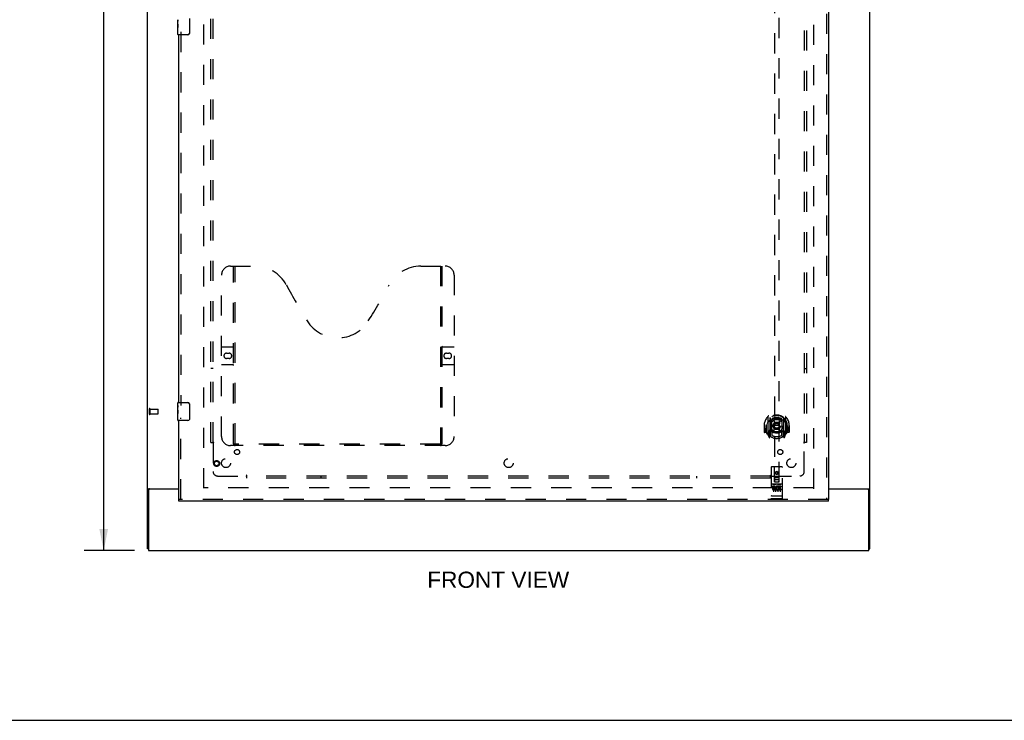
# Model space of a CAD drawing. Header units: inches. Extents: x 0 to 204, y 0 to 132.
# Tile 46 of 99: x 55 to 110, y 0 to 39. Entities that reach past the tile are written whole.
import ezdxf

# ---------------------------------------------------------------- set-up
doc = ezdxf.new("R2010")
doc.units = ezdxf.units.IN
doc.header["$LTSCALE"] = 11.243375
doc.header["$MEASUREMENT"] = 0
doc.linetypes.add('HIDDEN', pattern=[0.2, 0.1, -0.1])
doc.layers.get('0').update_dxf_attribs({"linetype": 'CONTINUOUS'})
for name, color, linetype in [('DEFAULT_2', 8, 'HIDDEN'), ('DIMENSIONS', 7, 'CONTINUOUS'), ('DOOR_ASSEMBLY', 7, 'CONTINUOUS'), ('SUBPANEL', 7, 'CONTINUOUS')]:
    doc.layers.add(name, color=color, linetype=linetype)
doc.styles.get("Standard").update_dxf_attribs({"font": 'arial.ttf'})
doc.dimstyles.new('DIMSTYLE_1', dxfattribs={"dimtxt": 0.901875, "dimasz": 1.2025, "dimexe": 0.09, "dimexo": 0.07, "dimgap": 0.0375, "dimtad": 0, "dimtih": 1, "dimtoh": 1, "dimzin": 4, "dimdsep": 46, "dimtxsty": 'Standard', "dimblk": '_FILLED', "dimblk1": '_FILLED', "dimblk2": '_FILLED', "dimcen": 0.09, "dimadec": 3, "dimazin": 1, "dimtfac": 1, "dimtdec": 3, "dimtofl": 0, "dimtmove": 0, "dimatfit": 3, "dimldrblk": '_FILLED', "dimfxl": 0, "dimtolj": 1, "dimtzin": 4, "dimarcsym": 0})

# ---------------------------------------------------------------- blocks, each defined once
blk = doc.blocks.new('_FILLED')
at = {"color": 0, "linetype": 'ByBlock'}
blk.add_solid([(0, 0), (-1, 0.2), (-1, -0.2)], dxfattribs=at)
blk = doc.blocks.new('*D21')
at = {"layer": 'DIMENSIONS', "color": 2, "linetype": 'Continuous'}
for p, q in [((61.249, 89.46), (58.459, 89.46)), ((59.541, 89.46), (59.541, 50.361)), ((59.541, 9.46), (59.541, 48.558)), ((61.249, 9.46), (58.459, 9.46))]:
    blk.add_line(p, q, dxfattribs=at)
at = {"layer": 'DIMENSIONS', "color": 2, "linetype": 'Continuous', "xscale": 1.2025, "yscale": 1.2025, "zscale": 1.2025}
for p, rotation in [((59.541, 89.46), 90), ((59.541, 9.46), 270)]:
    blk.add_blockref('_FILLED', p, dxfattribs=dict(at, rotation=rotation))
at = {"layer": 'DIMENSIONS', "color": 2, "linetype": 'Continuous', "insert": (59.541, 49.91), "char_height": 0.9019, "width": 3.15153, "attachment_point": 2, "line_spacing_factor": 0.9}
blk.add_mtext('80.00', dxfattribs=at)

msp = doc.modelspace()

# ---------------------------------------------------------------- linework, layer by layer
at = {"color": 3, "linetype": 'Continuous'}
for p, q in [((61.979, 9.564), (61.979, 89.356)), ((102.229, 9.564), (102.229, 89.356)), ((62.019, 12.908), (63.729, 12.908)), ((62.031, 12.816), (62.031, 9.46)), ((63.729, 12.876), (62.091, 12.876)), ((99.916, 12.908), (102.188, 12.908)), ((102.117, 12.876), (99.916, 12.876)), ((102.177, 9.46), (102.177, 12.816)), ((62.031, 9.46), (102.177, 9.46))]:
    msp.add_line(p, q, dxfattribs=at)
at = {"color": 7, "linetype": 'Continuous'}
for p, q in [((62.083, 12.877), (61.979, 12.877)), ((62.083, 12.876), (62.083, 12.877)), ((102.125, 12.877), (102.229, 12.877)), ((102.125, 12.877), (102.125, 12.876)), ((62.031, 9.564), (61.979, 9.564)), ((102.177, 9.564), (102.229, 9.564)), ((0, 0), (204.425, 0))]:
    msp.add_line(p, q, dxfattribs=at)
at = {"color": 3, "linetype": 'Continuous'}
for points in [[(62.019, 12.908), (62.018, 12.906), (62.016, 12.904), (62.013, 12.903), (62.01, 12.901), (62.008, 12.9), (62.005, 12.898), (62.002, 12.897), (61.999, 12.895), (61.996, 12.894), (61.993, 12.892), (61.99, 12.891), (61.988, 12.889), (61.986, 12.888), (61.984, 12.886), (61.982, 12.884), (61.981, 12.883), (61.98, 12.881), (61.979, 12.88), (61.979, 12.878), (61.979, 12.877)], [(102.188, 12.908), (102.19, 12.906), (102.192, 12.904), (102.194, 12.903), (102.197, 12.901), (102.2, 12.9), (102.203, 12.898), (102.209, 12.895)], [(102.209, 12.895), (102.212, 12.894), (102.215, 12.892), (102.217, 12.891), (102.22, 12.889), (102.222, 12.888), (102.224, 12.886), (102.226, 12.884), (102.227, 12.883), (102.228, 12.881), (102.228, 12.88), (102.229, 12.878), (102.229, 12.877)]]:
    msp.add_lwpolyline(points, dxfattribs=at)
at = {"color": 7, "linetype": 'Continuous'}
for points in [[(62.101, 12.908), (62.101, 12.906), (62.102, 12.905), (62.102, 12.903), (62.101, 12.901), (62.101, 12.9), (62.1, 12.898), (62.099, 12.896), (62.097, 12.894), (62.096, 12.893), (62.094, 12.892), (62.093, 12.89), (62.091, 12.889), (62.089, 12.887), (62.088, 12.886), (62.086, 12.884), (62.085, 12.883), (62.084, 12.881), (62.083, 12.88), (62.083, 12.878), (62.083, 12.877)], [(102.106, 12.908), (102.106, 12.906), (102.106, 12.905), (102.106, 12.903), (102.106, 12.901), (102.107, 12.9), (102.108, 12.898), (102.109, 12.896), (102.11, 12.894), (102.112, 12.893), (102.113, 12.892), (102.115, 12.89), (102.117, 12.889), (102.118, 12.887), (102.12, 12.886), (102.121, 12.884), (102.123, 12.883), (102.124, 12.881), (102.124, 12.88), (102.125, 12.878), (102.125, 12.877)]]:
    msp.add_lwpolyline(points, dxfattribs=at)
at = {"color": 3, "linetype": 'Continuous'}
for centre, start, end in [((62.091, 12.816), 90, 180), ((102.117, 12.816), 0, 90)]:
    msp.add_arc(centre, 0.06, start, end, dxfattribs=at)
at = {"layer": 'DEFAULT_2', "color": 8, "linetype": 'HIDDEN'}
for p, q in [((65.104, 86.012), (65.104, 12.908)), ((99.104, 12.908), (99.104, 86.012)), ((62.083, 17.068), (62.083, 17.352)), ((62.126, 17.068), (62.126, 17.352)), ((62.126, 17.334), (62.573, 17.334)), ((62.126, 17.086), (62.573, 17.086)), ((62.583, 17.096), (62.583, 17.324)), ((99.09, 12.96), (65.118, 12.96))]:
    msp.add_line(p, q, dxfattribs=at)
for centre, radius, start, end in [((62.104, 17.352), 0.0215, 360, 180), ((62.104, 17.068), 0.0215, 180, 0), ((62.573, 17.324), 0.01, 360, 90), ((62.573, 17.096), 0.01, 270, 0)]:
    msp.add_arc(centre, radius, start, end, dxfattribs=at)
at = {"layer": 'DOOR_ASSEMBLY', "color": 8, "linetype": 'HIDDEN'}
for p, q in [((99.812, 86.606), (99.812, 12.314)), ((96.916, 47.289), (96.916, 13.287)), ((97.166, 13.287), (97.166, 47.289)), ((63.833, 38.365), (63.833, 17.555)), ((66.603, 25.314), (67.958, 25.314)), ((66.778, 15.404), (66.778, 25.314)), ((66.858, 15.434), (66.858, 25.314)), ((77.208, 25.314), (78.563, 25.314)), ((78.308, 25.314), (78.308, 15.434)), ((78.388, 25.314), (78.388, 15.404)), ((66.103, 15.814), (66.103, 24.814)), ((79.063, 24.814), (79.063, 15.814)), ((66.103, 20.814), (66.738, 20.814)), ((66.389, 20.464), (66.526, 20.464)), ((78.428, 20.814), (79.063, 20.814)), ((78.639, 20.464), (78.776, 20.464)), ((66.738, 19.814), (66.103, 19.814)), ((66.526, 20.164), (66.389, 20.164)), ((79.063, 19.814), (78.428, 19.814)), ((78.776, 20.164), (78.639, 20.164)), ((63.833, 12.314), (63.833, 16.865)), ((96.466, 16.478), (96.466, 16.48)), ((96.466, 16.02), (96.466, 16.478)), ((96.541, 16.915), (96.541, 15.947)), ((96.659, 16.861), (96.659, 15.845)), ((96.666, 16.836), (96.666, 15.833)), ((96.759, 16.113), (96.759, 16.744)), ((96.766, 16.796), (96.766, 16.694)), ((96.879, 16.77), (96.909, 16.431)), ((97.204, 16.77), (97.174, 16.431)), ((97.316, 16.694), (97.316, 16.796)), ((97.324, 16.744), (97.324, 16.113)), ((97.416, 16.836), (97.416, 15.833)), ((97.424, 16.861), (97.424, 15.845)), ((97.541, 15.947), (97.541, 16.915)), ((97.616, 16.478), (97.616, 16.48)), ((97.616, 16.02), (97.616, 16.478)), ((96.356, 16.431), (96.341, 16.431)), ((96.341, 16.431), (96.341, 16.058)), ((96.459, 16.043), (96.356, 16.043)), ((96.459, 16.431), (96.474, 16.431)), ((96.459, 16.431), (96.459, 16.043)), ((96.459, 16.043), (96.467, 16.058)), ((96.546, 15.937), (96.616, 15.761)), ((96.659, 16.102), (96.599, 16.102)), ((96.599, 16.102), (96.599, 15.952)), ((96.599, 15.952), (96.666, 15.952)), ((96.637, 16.006), (96.607, 15.96)), ((96.669, 16.065), (96.669, 15.858)), ((96.759, 16.103), (96.686, 16.103)), ((96.755, 16.085), (96.689, 16.085)), ((96.766, 16.132), (96.766, 15.88)), ((96.878, 16.087), (96.909, 16.431)), ((97.174, 16.431), (96.909, 16.431)), ((97.204, 16.087), (97.174, 16.431)), ((97.316, 15.88), (97.316, 16.132)), ((97.396, 16.103), (97.324, 16.103)), ((97.394, 16.085), (97.328, 16.085)), ((97.414, 15.858), (97.414, 16.065)), ((97.416, 15.952), (97.484, 15.952)), ((97.484, 16.102), (97.424, 16.102)), ((97.475, 15.96), (97.446, 16.006)), ((97.467, 15.761), (97.537, 15.937)), ((97.484, 15.952), (97.484, 16.102)), ((97.624, 16.431), (97.609, 16.431)), ((97.616, 16.058), (97.624, 16.043)), ((97.624, 16.431), (97.624, 16.043)), ((97.726, 16.043), (97.624, 16.043)), ((97.741, 16.431), (97.726, 16.431)), ((97.741, 16.431), (97.741, 16.058)), ((78.304, 15.394), (66.862, 15.394)), ((96.637, 15.841), (96.642, 15.838)), ((96.645, 15.764), (96.659, 15.845)), ((96.736, 15.783), (96.666, 15.892)), ((97.416, 15.892), (97.346, 15.783)), ((97.424, 15.845), (97.438, 15.764)), ((97.445, 15.841), (97.445, 15.841)), ((97.445, 15.841), (97.445, 15.841)), ((97.445, 15.841), (97.445, 15.841)), ((78.563, 15.314), (66.603, 15.314)), ((96.729, 14.097), (96.729, 12.372)), ((97.324, 14.127), (96.759, 14.127)), ((96.915, 13.287), (96.911, 14.097)), ((97.041, 13.86), (96.979, 13.823)), ((96.979, 13.823), (96.989, 13.818)), ((96.979, 13.823), (96.979, 13.751)), ((96.979, 13.751), (96.989, 13.757)), ((96.979, 13.751), (97.041, 13.715)), ((97.041, 13.848), (96.989, 13.818)), ((96.989, 13.818), (96.989, 13.757)), ((96.989, 13.757), (97.041, 13.727)), ((97.104, 13.823), (97.041, 13.86)), ((97.041, 13.86), (97.041, 13.848)), ((97.094, 13.818), (97.041, 13.848)), ((97.041, 13.727), (97.094, 13.757)), ((97.041, 13.715), (97.104, 13.751)), ((97.041, 13.715), (97.041, 13.727)), ((97.104, 13.823), (97.094, 13.818)), ((97.094, 13.757), (97.094, 13.818)), ((97.104, 13.751), (97.094, 13.757)), ((97.104, 13.751), (97.104, 13.823)), ((97.168, 13.287), (97.171, 14.097)), ((97.354, 12.372), (97.354, 14.097)), ((97.324, 13.17), (96.759, 13.17)), ((96.914, 13.537), (97.169, 13.537)), ((96.915, 13.287), (96.916, 13.287)), ((96.916, 13.287), (97.166, 13.287)), ((97.126, 13.412), (96.956, 13.412)), ((97.166, 13.287), (97.168, 13.287)), ((96.897, 13.048), (96.804, 13.048)), ((96.804, 13.048), (96.804, 13.006)), ((96.897, 13.006), (96.804, 13.006)), ((96.83, 13.154), (97.002, 13.154)), ((96.854, 13.039), (96.854, 12.733)), ((96.901, 12.962), (96.854, 12.962)), ((96.897, 12.921), (96.868, 12.921)), ((96.961, 12.877), (96.868, 12.877)), ((96.961, 12.835), (96.868, 12.835)), ((96.961, 12.877), (96.961, 12.835)), ((96.979, 13.039), (96.979, 12.733)), ((97.08, 13.154), (97.252, 13.154)), ((97.093, 12.883), (97.11, 12.844)), ((97.104, 13.039), (97.104, 12.733)), ((97.117, 13.012), (97.104, 12.994)), ((97.113, 13.038), (97.117, 13.036)), ((97.273, 13.048), (97.117, 13.048)), ((97.117, 13.048), (97.117, 13.036)), ((97.117, 13.012), (97.117, 12.835)), ((97.273, 12.835), (97.117, 12.835)), ((97.273, 13.006), (97.16, 13.006)), ((97.16, 13.006), (97.16, 12.962)), ((97.252, 12.962), (97.16, 12.962)), ((97.252, 12.92), (97.16, 12.92)), ((97.16, 12.92), (97.16, 12.877)), ((97.273, 12.877), (97.16, 12.877)), ((97.229, 13.039), (97.229, 12.733)), ((97.252, 12.962), (97.252, 12.92)), ((97.273, 13.048), (97.273, 13.006)), ((97.273, 12.877), (97.273, 12.835)), ((99.916, 12.314), (63.729, 12.314)), ((96.746, 12.501), (96.745, 12.501)), ((96.748, 12.501), (96.747, 12.501)), ((96.749, 12.5), (96.748, 12.501)), ((96.75, 12.5), (96.749, 12.5)), ((96.751, 12.5), (96.75, 12.5)), ((96.75, 12.5), (96.75, 12.5)), ((96.752, 12.5), (96.751, 12.5)), ((96.753, 12.5), (96.752, 12.5)), ((96.754, 12.5), (96.753, 12.5)), ((96.755, 12.5), (96.754, 12.5)), ((96.756, 12.5), (96.755, 12.5)), ((96.755, 12.5), (96.755, 12.5)), ((96.757, 12.5), (96.756, 12.5)), ((96.758, 12.5), (96.757, 12.5)), ((96.759, 12.5), (96.758, 12.5)), ((97.324, 12.5), (96.759, 12.5)), ((97.324, 12.342), (96.759, 12.342)), ((97.324, 12.5), (97.325, 12.5)), ((97.325, 12.5), (97.326, 12.5)), ((97.326, 12.5), (97.327, 12.5)), ((97.327, 12.5), (97.328, 12.5)), ((97.328, 12.5), (97.329, 12.5)), ((97.328, 12.5), (97.328, 12.5)), ((97.329, 12.5), (97.33, 12.5)), ((97.33, 12.5), (97.331, 12.5)), ((97.331, 12.5), (97.332, 12.5)), ((97.332, 12.5), (97.333, 12.5)), ((97.332, 12.5), (97.332, 12.5)), ((97.333, 12.5), (97.334, 12.5)), ((97.334, 12.5), (97.335, 12.501)), ((97.335, 12.501), (97.336, 12.501)), ((97.336, 12.501), (97.337, 12.501)), ((97.336, 12.501), (97.336, 12.501)), ((97.337, 12.501), (97.338, 12.501))]:
    msp.add_line(p, q, dxfattribs=at)
at = {"layer": 'DOOR_ASSEMBLY', "color": 3, "linetype": 'Continuous'}
for p, q in [((99.916, 86.606), (99.916, 12.314)), ((63.729, 17.71), (63.729, 38.21)), ((63.729, 12.314), (63.729, 16.71)), ((99.916, 12.21), (63.729, 12.21))]:
    msp.add_line(p, q, dxfattribs=at)
at = {"layer": 'DOOR_ASSEMBLY', "color": 7, "linetype": 'Continuous'}
for p, q in [((63.669, 38.791), (63.669, 39.048)), ((63.674, 38.992), (63.669, 38.992)), ((63.676, 38.825), (63.676, 38.961)), ((64.324, 39.11), (64.324, 38.31)), ((63.669, 38.825), (63.676, 38.825)), ((63.669, 38.225), (63.669, 38.788)), ((63.67, 38.762), (63.669, 38.762)), ((63.669, 38.63), (63.675, 38.63)), ((63.669, 38.594), (63.676, 38.594)), ((63.669, 38.531), (63.676, 38.531)), ((63.67, 38.764), (63.672, 38.742)), ((63.676, 38.364), (63.676, 38.594)), ((63.669, 38.364), (63.676, 38.364)), ((64.224, 38.21), (63.684, 38.21)), ((63.669, 17.549), (63.669, 17.695)), ((63.684, 17.71), (64.224, 17.71)), ((64.324, 17.61), (64.324, 16.81)), ((63.669, 17.291), (63.669, 17.548)), ((63.674, 17.492), (63.669, 17.492)), ((63.669, 17.325), (63.676, 17.325)), ((63.669, 16.725), (63.669, 17.288)), ((63.67, 17.262), (63.669, 17.262)), ((63.669, 17.13), (63.675, 17.13)), ((63.669, 17.094), (63.676, 17.094)), ((63.669, 17.031), (63.676, 17.031)), ((63.67, 17.264), (63.672, 17.242)), ((63.676, 17.325), (63.676, 17.461)), ((63.676, 16.864), (63.676, 17.094)), ((63.669, 16.864), (63.676, 16.864)), ((64.224, 16.71), (63.684, 16.71)), ((63.729, 12.21), (63.729, 12.314)), ((99.916, 12.21), (99.916, 12.314))]:
    msp.add_line(p, q, dxfattribs=at)
for points in [[(63.669, 39.049), (63.669, 39.045), (63.669, 39.041), (63.67, 39.035), (63.671, 39.022)], [(63.671, 39.022), (63.672, 39.014), (63.673, 39.006), (63.674, 38.998)], [(63.674, 38.998), (63.675, 38.989), (63.675, 38.98), (63.676, 38.97), (63.676, 38.961)], [(63.669, 38.791), (63.669, 38.783), (63.669, 38.774), (63.67, 38.764)], [(63.672, 38.742), (63.673, 38.73), (63.674, 38.718), (63.675, 38.706), (63.675, 38.693), (63.676, 38.68), (63.676, 38.668), (63.676, 38.655), (63.675, 38.642), (63.675, 38.629), (63.674, 38.617), (63.673, 38.605)], [(64.324, 38.31), (64.323, 38.303), (64.323, 38.297), (64.322, 38.291), (64.321, 38.285), (64.319, 38.279), (64.317, 38.273)], [(64.317, 17.646), (64.319, 17.64), (64.321, 17.634), (64.322, 17.628), (64.323, 17.622), (64.323, 17.616), (64.324, 17.61)], [(63.669, 17.549), (63.669, 17.545), (63.669, 17.541), (63.67, 17.535), (63.671, 17.522)], [(63.669, 17.291), (63.669, 17.283), (63.669, 17.274), (63.67, 17.264)], [(63.671, 17.522), (63.672, 17.514), (63.673, 17.506), (63.674, 17.498)], [(63.672, 17.242), (63.673, 17.23), (63.674, 17.218), (63.675, 17.206), (63.675, 17.193), (63.676, 17.18), (63.676, 17.168), (63.676, 17.155), (63.675, 17.142), (63.675, 17.129), (63.674, 17.117), (63.673, 17.105)], [(63.674, 17.498), (63.675, 17.489), (63.675, 17.48), (63.676, 17.47), (63.676, 17.461)], [(64.324, 16.81), (64.323, 16.803), (64.323, 16.797), (64.322, 16.791), (64.321, 16.785), (64.319, 16.779), (64.317, 16.773)]]:
    msp.add_lwpolyline(points, dxfattribs=at)
at = {"layer": 'DOOR_ASSEMBLY', "color": 8, "linetype": 'HIDDEN'}
for points in [[(96.496, 16.87), (96.497, 16.871), (96.497, 16.872), (96.498, 16.872), (96.499, 16.873), (96.499, 16.874), (96.5, 16.875), (96.501, 16.875), (96.502, 16.876), (96.502, 16.877), (96.503, 16.878), (96.504, 16.878), (96.505, 16.879), (96.505, 16.88), (96.506, 16.881), (96.507, 16.881), (96.508, 16.882), (96.509, 16.883), (96.51, 16.883), (96.51, 16.884), (96.511, 16.885), (96.512, 16.885), (96.513, 16.886), (96.514, 16.886), (96.515, 16.887), (96.515, 16.887), (96.516, 16.888), (96.517, 16.888), (96.518, 16.889), (96.519, 16.889), (96.52, 16.89), (96.521, 16.89), (96.522, 16.891), (96.523, 16.891), (96.524, 16.892)], [(96.587, 16.646), (96.585, 16.645), (96.584, 16.643), (96.582, 16.642), (96.581, 16.641), (96.579, 16.639), (96.577, 16.637), (96.576, 16.636), (96.574, 16.634), (96.572, 16.632), (96.57, 16.63), (96.569, 16.628), (96.567, 16.626), (96.565, 16.624), (96.563, 16.622), (96.561, 16.62), (96.559, 16.617), (96.557, 16.615), (96.555, 16.612), (96.553, 16.61), (96.551, 16.607), (96.548, 16.604), (96.546, 16.601), (96.544, 16.598), (96.541, 16.595), (96.539, 16.592), (96.537, 16.588), (96.534, 16.585), (96.532, 16.581), (96.529, 16.577), (96.526, 16.573), (96.524, 16.569), (96.521, 16.564), (96.518, 16.56), (96.515, 16.555), (96.512, 16.55), (96.509, 16.544)], [(96.853, 16.788), (96.859, 16.789), (96.864, 16.791), (96.87, 16.792), (96.875, 16.793), (96.88, 16.795), (96.886, 16.796), (96.891, 16.797), (96.897, 16.798), (96.902, 16.8), (96.908, 16.801), (96.913, 16.802), (96.919, 16.803), (96.924, 16.804), (96.93, 16.805), (96.935, 16.805), (96.941, 16.806), (96.946, 16.807), (96.952, 16.808), (96.958, 16.808), (96.963, 16.809), (96.969, 16.81), (96.974, 16.81), (96.98, 16.811), (96.985, 16.811), (96.991, 16.812), (96.997, 16.812), (97.002, 16.812), (97.008, 16.813), (97.013, 16.813), (97.019, 16.813), (97.024, 16.813), (97.03, 16.813), (97.036, 16.813), (97.041, 16.814), (97.047, 16.813), (97.052, 16.813), (97.058, 16.813), (97.064, 16.813), (97.069, 16.813), (97.075, 16.813), (97.08, 16.812), (97.086, 16.812), (97.092, 16.812), (97.097, 16.811), (97.103, 16.811), (97.108, 16.81), (97.114, 16.81), (97.119, 16.809), (97.125, 16.808), (97.131, 16.808), (97.136, 16.807), (97.142, 16.806), (97.147, 16.805), (97.153, 16.805), (97.158, 16.804), (97.164, 16.803), (97.169, 16.802), (97.175, 16.801), (97.18, 16.8), (97.186, 16.798), (97.191, 16.797), (97.197, 16.796), (97.202, 16.795), (97.208, 16.793), (97.213, 16.792), (97.218, 16.791), (97.224, 16.789), (97.229, 16.788)], [(97.574, 16.544), (97.571, 16.55), (97.568, 16.555), (97.565, 16.56), (97.562, 16.564), (97.559, 16.569), (97.556, 16.573), (97.554, 16.577), (97.551, 16.581), (97.548, 16.585), (97.546, 16.588), (97.543, 16.592), (97.541, 16.595), (97.539, 16.598), (97.536, 16.601), (97.534, 16.604), (97.532, 16.607), (97.53, 16.61), (97.528, 16.612), (97.526, 16.615), (97.524, 16.617), (97.522, 16.62), (97.52, 16.622), (97.518, 16.624), (97.516, 16.626), (97.514, 16.628), (97.512, 16.63), (97.51, 16.632), (97.508, 16.634), (97.507, 16.636), (97.505, 16.637), (97.503, 16.639), (97.502, 16.641), (97.5, 16.642), (97.499, 16.643), (97.497, 16.645), (97.496, 16.646)], [(97.559, 16.892), (97.56, 16.891), (97.561, 16.891), (97.562, 16.89), (97.563, 16.89), (97.563, 16.889), (97.564, 16.889), (97.565, 16.888), (97.566, 16.888), (97.567, 16.887), (97.568, 16.887), (97.569, 16.886), (97.57, 16.886), (97.57, 16.885), (97.571, 16.885), (97.572, 16.884), (97.573, 16.883), (97.574, 16.883), (97.575, 16.882), (97.575, 16.881), (97.576, 16.881), (97.577, 16.88), (97.578, 16.879), (97.579, 16.878), (97.579, 16.878), (97.58, 16.877), (97.581, 16.876), (97.582, 16.875), (97.582, 16.875), (97.583, 16.874), (97.584, 16.873), (97.585, 16.872), (97.585, 16.872), (97.586, 16.871), (97.587, 16.87)], [(96.524, 15.97), (96.523, 15.971), (96.522, 15.971), (96.521, 15.972), (96.52, 15.972), (96.519, 15.973), (96.518, 15.973), (96.517, 15.974), (96.516, 15.974), (96.515, 15.975), (96.515, 15.975), (96.514, 15.976), (96.513, 15.976), (96.512, 15.977), (96.511, 15.978), (96.51, 15.978), (96.51, 15.979), (96.509, 15.979), (96.508, 15.98), (96.507, 15.981), (96.506, 15.981), (96.505, 15.982), (96.505, 15.983), (96.504, 15.984), (96.503, 15.984), (96.502, 15.985), (96.502, 15.986), (96.501, 15.987), (96.5, 15.987), (96.499, 15.988), (96.499, 15.989), (96.498, 15.99), (96.497, 15.991), (96.497, 15.991), (96.496, 15.992)], [(97.587, 15.992), (97.586, 15.991), (97.585, 15.991), (97.585, 15.99), (97.584, 15.989), (97.583, 15.988), (97.582, 15.987), (97.582, 15.987), (97.581, 15.986), (97.58, 15.985), (97.579, 15.984), (97.579, 15.984), (97.578, 15.983), (97.577, 15.982), (97.576, 15.981), (97.575, 15.981), (97.575, 15.98), (97.574, 15.979), (97.573, 15.979), (97.572, 15.978), (97.571, 15.978), (97.57, 15.977), (97.57, 15.976), (97.569, 15.976), (97.568, 15.975), (97.567, 15.975), (97.566, 15.974), (97.565, 15.974), (97.564, 15.973), (97.563, 15.973), (97.563, 15.972), (97.562, 15.972), (97.561, 15.971), (97.56, 15.971), (97.559, 15.97)], [(66.768, 15.434), (66.784, 15.423), (66.8, 15.413), (66.816, 15.405), (66.831, 15.399), (66.847, 15.395), (66.862, 15.394)], [(78.304, 15.394), (78.319, 15.395), (78.334, 15.399), (78.35, 15.405), (78.366, 15.413), (78.382, 15.423), (78.398, 15.434)], [(96.824, 13.153), (96.824, 13.153), (96.824, 13.153), (96.824, 13.153), (96.824, 13.153), (96.824, 13.153), (96.824, 13.153), (96.824, 13.153), (96.825, 13.153), (96.825, 13.153), (96.825, 13.153), (96.825, 13.153), (96.825, 13.153), (96.825, 13.153), (96.825, 13.153), (96.825, 13.153), (96.825, 13.153), (96.826, 13.153), (96.826, 13.154), (96.826, 13.154), (96.826, 13.154), (96.826, 13.154), (96.826, 13.154), (96.826, 13.154), (96.826, 13.154), (96.827, 13.154), (96.827, 13.154), (96.827, 13.154), (96.827, 13.154), (96.827, 13.154), (96.827, 13.154), (96.828, 13.154), (96.828, 13.154), (96.828, 13.154), (96.828, 13.154), (96.828, 13.154), (96.828, 13.154), (96.829, 13.154), (96.829, 13.154), (96.829, 13.154), (96.829, 13.154), (96.829, 13.154), (96.83, 13.154), (96.83, 13.154), (96.83, 13.154), (96.83, 13.154)], [(97.002, 13.154), (97.002, 13.154), (97.003, 13.154), (97.003, 13.154), (97.003, 13.154), (97.003, 13.154), (97.003, 13.154), (97.004, 13.154), (97.004, 13.154), (97.004, 13.154), (97.004, 13.154), (97.004, 13.154), (97.005, 13.154), (97.005, 13.154), (97.005, 13.154), (97.005, 13.154), (97.005, 13.154), (97.005, 13.154), (97.005, 13.154), (97.006, 13.154), (97.006, 13.154), (97.006, 13.154), (97.006, 13.154), (97.006, 13.154), (97.006, 13.154), (97.006, 13.154), (97.007, 13.154), (97.007, 13.154), (97.007, 13.154), (97.007, 13.153), (97.007, 13.153), (97.007, 13.153), (97.007, 13.153), (97.007, 13.153), (97.008, 13.153), (97.008, 13.153), (97.008, 13.153), (97.008, 13.153), (97.008, 13.153), (97.008, 13.153), (97.008, 13.153), (97.008, 13.153), (97.008, 13.153), (97.008, 13.153), (97.009, 13.153), (97.009, 13.153), (97.009, 13.153)], [(97.074, 13.153), (97.074, 13.153), (97.074, 13.153), (97.074, 13.153), (97.074, 13.153), (97.074, 13.153), (97.074, 13.153), (97.074, 13.153), (97.075, 13.153), (97.075, 13.153), (97.075, 13.153), (97.075, 13.153), (97.075, 13.153), (97.075, 13.153), (97.075, 13.153), (97.075, 13.153), (97.075, 13.153), (97.076, 13.153), (97.076, 13.154), (97.076, 13.154), (97.076, 13.154), (97.076, 13.154), (97.076, 13.154), (97.076, 13.154), (97.076, 13.154), (97.077, 13.154), (97.077, 13.154), (97.077, 13.154), (97.077, 13.154), (97.077, 13.154), (97.077, 13.154), (97.078, 13.154), (97.078, 13.154), (97.078, 13.154), (97.078, 13.154), (97.078, 13.154), (97.078, 13.154), (97.079, 13.154), (97.079, 13.154), (97.079, 13.154), (97.079, 13.154), (97.079, 13.154), (97.08, 13.154), (97.08, 13.154), (97.08, 13.154), (97.08, 13.154)], [(97.252, 13.154), (97.252, 13.154), (97.253, 13.154), (97.253, 13.154), (97.253, 13.154), (97.253, 13.154), (97.253, 13.154), (97.254, 13.154), (97.254, 13.154), (97.254, 13.154), (97.254, 13.154), (97.254, 13.154), (97.255, 13.154), (97.255, 13.154), (97.255, 13.154), (97.255, 13.154), (97.255, 13.154), (97.255, 13.154), (97.255, 13.154), (97.256, 13.154), (97.256, 13.154), (97.256, 13.154), (97.256, 13.154), (97.256, 13.154), (97.256, 13.154), (97.256, 13.154), (97.257, 13.154), (97.257, 13.154), (97.257, 13.154), (97.257, 13.153), (97.257, 13.153), (97.257, 13.153), (97.257, 13.153), (97.257, 13.153), (97.258, 13.153), (97.258, 13.153), (97.258, 13.153), (97.258, 13.153), (97.258, 13.153), (97.258, 13.153), (97.258, 13.153), (97.258, 13.153), (97.258, 13.153), (97.259, 13.153), (97.259, 13.153), (97.259, 13.153), (97.259, 13.153)], [(96.745, 12.501), (96.745, 12.501), (96.744, 12.501), (96.744, 12.501), (96.744, 12.501), (96.743, 12.501), (96.743, 12.501), (96.742, 12.501), (96.742, 12.501), (96.742, 12.501), (96.741, 12.501), (96.741, 12.501), (96.741, 12.502), (96.74, 12.502), (96.74, 12.502), (96.74, 12.502), (96.739, 12.502), (96.739, 12.502), (96.739, 12.502), (96.738, 12.502), (96.738, 12.502), (96.738, 12.502), (96.738, 12.502), (96.737, 12.502), (96.737, 12.502), (96.737, 12.502), (96.736, 12.503), (96.736, 12.503), (96.736, 12.503), (96.736, 12.503), (96.735, 12.503), (96.735, 12.503), (96.735, 12.503), (96.735, 12.503), (96.734, 12.503), (96.734, 12.503), (96.734, 12.503), (96.734, 12.503), (96.733, 12.504), (96.733, 12.504), (96.733, 12.504), (96.733, 12.504), (96.733, 12.504), (96.732, 12.504), (96.732, 12.504), (96.732, 12.504), (96.732, 12.504), (96.732, 12.504), (96.731, 12.504), (96.731, 12.505), (96.731, 12.505), (96.731, 12.505), (96.731, 12.505), (96.731, 12.505), (96.73, 12.505), (96.73, 12.505), (96.73, 12.505), (96.73, 12.505), (96.73, 12.505), (96.73, 12.506), (96.73, 12.506), (96.73, 12.506), (96.73, 12.506), (96.729, 12.506), (96.729, 12.506), (96.729, 12.506), (96.729, 12.506), (96.729, 12.506), (96.729, 12.506), (96.729, 12.507), (96.729, 12.507), (96.729, 12.507), (96.729, 12.507), (96.729, 12.507), (96.729, 12.507), (96.729, 12.507), (96.729, 12.507), (96.729, 12.507), (96.729, 12.507)], [(96.747, 12.501), (96.747, 12.501), (96.746, 12.501)], [(97.338, 12.501), (97.338, 12.501), (97.339, 12.501), (97.339, 12.501), (97.339, 12.501), (97.34, 12.501), (97.34, 12.501), (97.34, 12.501), (97.341, 12.501), (97.341, 12.501), (97.341, 12.501), (97.342, 12.502), (97.342, 12.502), (97.342, 12.502), (97.343, 12.502), (97.343, 12.502), (97.343, 12.502), (97.344, 12.502), (97.344, 12.502), (97.344, 12.502), (97.345, 12.502), (97.345, 12.502), (97.345, 12.502), (97.346, 12.502), (97.346, 12.502), (97.346, 12.503), (97.346, 12.503), (97.347, 12.503), (97.347, 12.503), (97.347, 12.503), (97.347, 12.503), (97.348, 12.503), (97.348, 12.503), (97.348, 12.503), (97.348, 12.503), (97.349, 12.503), (97.349, 12.503), (97.349, 12.504), (97.349, 12.504), (97.35, 12.504), (97.35, 12.504), (97.35, 12.504), (97.35, 12.504), (97.35, 12.504), (97.351, 12.504), (97.351, 12.504), (97.351, 12.504), (97.351, 12.504), (97.351, 12.505), (97.351, 12.505), (97.352, 12.505), (97.352, 12.505), (97.352, 12.505), (97.352, 12.505), (97.352, 12.505), (97.352, 12.505), (97.352, 12.505), (97.353, 12.505), (97.353, 12.506), (97.353, 12.506), (97.353, 12.506), (97.353, 12.506), (97.353, 12.506), (97.353, 12.506), (97.353, 12.506), (97.353, 12.506), (97.353, 12.506), (97.353, 12.506), (97.354, 12.507), (97.354, 12.507), (97.354, 12.507), (97.354, 12.507), (97.354, 12.507), (97.354, 12.507), (97.354, 12.507), (97.354, 12.507), (97.354, 12.507), (97.354, 12.507)]]:
    msp.add_lwpolyline(points, dxfattribs=at)
for centre, radius in [((97.041, 16.413), 0.35), ((97.041, 16.413), 0.335), ((97.041, 16.413), 0.205), ((97.041, 16.413), 0.133), ((65.833, 14.314), 0.164), ((65.833, 14.314), 0.124), ((97.041, 13.787), 0.085), ((97.041, 13.787), 0.0845)]:
    msp.add_circle(centre, radius, dxfattribs=at)
at = {"layer": 'DOOR_ASSEMBLY', "color": 7, "linetype": 'Continuous'}
for centre, radius, start, end in [((63.684, 38.225), 0.015, 180, 270), ((64.224, 38.31), 0.1, 270, 338.7946), ((63.684, 17.695), 0.015, 90, 180), ((64.224, 17.61), 0.1, 21.1999, 90), ((63.684, 16.725), 0.015, 180, 270), ((64.224, 16.81), 0.1, 270, 338.7946)]:
    msp.add_arc(centre, radius, start, end, dxfattribs=at)
at = {"layer": 'DOOR_ASSEMBLY', "color": 8, "linetype": 'HIDDEN'}
for centre, radius, start, end in [((66.603, 24.814), 0.5, 90, 180), ((67.958, 23.314), 2, 28.4813, 90), ((77.208, 23.314), 2, 90, 151.5187), ((78.563, 24.814), 0.5, 0, 90), ((104.266, 43.012), 39.307, 208.4813, 211.8705), ((40.9, 43.012), 39.307, 328.1295, 331.5187), ((72.583, 23.314), 2, 211.8705, 328.1295), ((66.738, 20.854), 0.04, 270, 360), ((78.428, 20.854), 0.04, 180, 270), ((66.389, 20.314), 0.15, 90, 270), ((66.526, 20.314), 0.15, 270, 90), ((78.639, 20.314), 0.15, 90, 270), ((78.776, 20.314), 0.15, 270, 90), ((66.738, 19.774), 0.04, 0, 90), ((78.428, 19.774), 0.04, 90, 180), ((97.041, 16.431), 0.7, 305.5126, 234.4874), ((97.041, 16.429), 0.583, 0.2464, 179.7536), ((97.041, 16.403), 0.58, 7.6622, 172.3378), ((96.486, 16.478), 0.02, 172.3378, 180), ((96.556, 16.915), 0.015, 135.0748, 180), ((97.041, 16.114), 0.7, 49.529, 130.471), ((96.674, 16.861), 0.015, 130.3587, 180), ((96.686, 16.836), 0.02, 129.3378, 179.9984), ((96.774, 16.744), 0.015, 112.9863, 180), ((97.041, 16.403), 0.48, 55.0461, 124.9539), ((96.796, 16.694), 0.03, 180, 311.1261), ((97.041, 16.413), 0.343, 48.8739, 131.1261), ((96.859, 16.769), 0.02, 5.0796, 105.5752), ((97.224, 16.769), 0.02, 74.4248, 174.9204), ((97.286, 16.694), 0.03, 228.8739, 360), ((97.309, 16.744), 0.015, 0, 67.0137), ((97.396, 16.836), 0.02, 0, 50.6594), ((97.409, 16.861), 0.015, 0, 49.6413), ((97.526, 16.915), 0.015, 0, 44.9252), ((97.596, 16.478), 0.02, 0, 7.6622), ((96.356, 16.058), 0.015, 180, 270), ((97.041, 16.431), 0.685, 180, 213.0115), ((96.486, 16.02), 0.02, 180, 215.2961), ((97.041, 16.413), 0.7, 215.2961, 324.7039), ((96.556, 15.947), 0.015, 180, 224.9252), ((96.611, 15.957), 0.005, 147.3208, 270), ((97.041, 16.744), 0.7, 233.2319, 306.7681), ((96.478, 16.107), 0.188, 327.3208, 360), ((96.686, 16.083), 0.02, 90, 180), ((96.689, 16.065), 0.02, 90, 180), ((96.755, 16.065), 0.02, 66.536, 90), ((96.774, 16.113), 0.015, 180, 247.0137), ((97.041, 16.726), 0.7, 246.536, 293.464), ((96.796, 16.132), 0.03, 48.8739, 180), ((97.041, 16.413), 0.343, 228.8739, 311.1261), ((96.858, 16.089), 0.02, 254.3869, 354.9204), ((97.224, 16.089), 0.02, 185.0796, 285.6131), ((97.286, 16.132), 0.03, 0, 131.1261), ((97.309, 16.113), 0.015, 292.9863, 360), ((97.328, 16.065), 0.02, 90, 113.464), ((97.394, 16.065), 0.02, 0, 90), ((97.396, 16.083), 0.02, 0, 90), ((97.604, 16.107), 0.188, 180, 212.6792), ((97.471, 15.957), 0.005, 270, 32.6792), ((97.526, 15.947), 0.015, 315.0748, 360), ((97.596, 16.02), 0.02, 324.7039, 360), ((97.041, 16.431), 0.685, 326.9885, 360), ((97.726, 16.058), 0.015, 270, 360), ((66.603, 15.814), 0.5, 180, 270), ((66.868, 15.404), 0.09, 180, 270), ((66.898, 15.434), 0.04, 180, 270), ((78.268, 15.434), 0.04, 270, 360), ((78.298, 15.404), 0.09, 270, 360), ((78.563, 15.814), 0.5, 270, 360), ((96.63, 15.767), 0.015, 201.8041, 350), ((96.646, 15.878), 0.02, 234.4874, 360), ((96.649, 15.858), 0.02, 234.7457, 360), ((96.686, 15.833), 0.02, 180, 238.5295), ((97.041, 16.413), 0.6, 242.7204, 297.2796), ((97.396, 15.833), 0.02, 301.4688, 359.9992), ((97.434, 15.858), 0.02, 180, 305.2543), ((97.436, 15.878), 0.02, 180, 305.5126), ((97.453, 15.767), 0.015, 190, 338.1959), ((96.759, 14.097), 0.03, 90, 180), ((96.881, 14.097), 0.03, 0, 90), ((97.201, 14.097), 0.03, 90, 180), ((97.324, 14.097), 0.03, 0, 90), ((96.759, 13.2), 0.03, 180, 270), ((96.956, 13.372), 0.04, 90, 180), ((96.956, 13.327), 0.04, 180, 270), ((97.126, 13.372), 0.04, 0, 90), ((97.126, 13.327), 0.04, 270, 360), ((97.324, 13.2), 0.03, 270, 360), ((96.868, 12.899), 0.0644, 102.2995, 270.0775), ((96.868, 12.899), 0.0219, 89.9011, 270), ((96.897, 12.985), 0.0635, 270, 90), ((96.897, 12.984), 0.0219, 280.307, 90), ((97.067, 12.942), 0.107, 64.2636, 293.4027), ((97.067, 12.942), 0.0639, 54.8895, 293.4026), ((96.759, 12.372), 0.03, 180, 270), ((97.324, 12.372), 0.03, 270, 360)]:
    msp.add_arc(centre, radius, start, end, dxfattribs=at)
at = {"layer": 'DOOR_ASSEMBLY', "color": 7, "linetype": 'Continuous'}
for centre, start_param, end_param in [((63.932, 38.625), -3.141593, -2.961605), ((63.932, 17.125), 3.141593, 3.321581)]:
    msp.add_ellipse(centre, major_axis=(0.263, 0), ratio=0.432808, start_param=start_param, end_param=end_param, dxfattribs=at)
at = {"layer": 'SUBPANEL', "color": 8, "linetype": 'HIDDEN'}
for p, q in [((65.51, 15.491), (65.51, 83.428)), ((65.635, 15.491), (65.635, 83.428)), ((98.573, 83.428), (98.573, 15.491)), ((98.698, 83.428), (98.698, 15.491)), ((65.635, 19.616), (65.51, 19.616)), ((98.573, 19.616), (98.698, 19.616)), ((65.51, 15.491), (65.596, 15.491)), ((65.596, 15.491), (65.676, 15.491)), ((65.616, 15.474), (65.623, 15.467)), ((65.635, 15.455), (65.635, 13.866)), ((98.611, 15.491), (98.532, 15.491)), ((98.573, 13.866), (98.573, 15.455)), ((98.698, 15.491), (98.611, 15.491)), ((65.885, 13.616), (67.475, 13.616)), ((67.51, 13.577), (67.51, 13.657)), ((96.698, 13.616), (67.51, 13.616)), ((67.51, 13.491), (67.51, 13.577)), ((96.698, 13.491), (67.51, 13.491)), ((71.635, 13.616), (71.635, 13.491)), ((92.573, 13.616), (92.573, 13.491)), ((96.698, 13.577), (96.698, 13.657)), ((96.698, 13.491), (96.698, 13.577)), ((96.715, 13.597), (96.721, 13.603)), ((96.733, 13.616), (98.323, 13.616))]:
    msp.add_line(p, q, dxfattribs=at)
for points in [[(65.596, 15.491), (65.599, 15.489), (65.601, 15.488), (65.603, 15.486), (65.605, 15.484), (65.607, 15.483), (65.608, 15.481), (65.61, 15.48), (65.612, 15.478), (65.613, 15.477), (65.615, 15.475), (65.616, 15.474)], [(65.623, 15.467), (65.625, 15.465), (65.626, 15.464), (65.628, 15.462), (65.63, 15.46), (65.632, 15.458), (65.634, 15.457), (65.635, 15.455)], [(65.654, 15.468), (65.65, 15.466), (65.647, 15.464), (65.645, 15.463), (65.643, 15.461), (65.641, 15.46), (65.639, 15.458), (65.637, 15.457), (65.635, 15.455)], [(65.676, 15.491), (65.675, 15.489), (65.674, 15.487), (65.674, 15.486), (65.673, 15.484), (65.672, 15.482), (65.67, 15.481), (65.669, 15.479), (65.668, 15.478), (65.666, 15.476), (65.664, 15.475), (65.662, 15.474), (65.661, 15.472), (65.659, 15.471), (65.656, 15.47), (65.654, 15.468)], [(98.532, 15.491), (98.532, 15.489), (98.533, 15.487), (98.534, 15.486), (98.535, 15.484), (98.536, 15.482), (98.537, 15.481), (98.538, 15.479), (98.54, 15.478), (98.542, 15.476), (98.543, 15.475), (98.545, 15.474), (98.547, 15.472), (98.549, 15.471), (98.551, 15.47), (98.553, 15.468), (98.558, 15.466)], [(98.558, 15.466), (98.56, 15.464), (98.563, 15.463), (98.565, 15.461), (98.567, 15.46), (98.569, 15.458), (98.571, 15.457), (98.573, 15.455)], [(98.591, 15.474), (98.585, 15.467), (98.583, 15.465), (98.581, 15.464), (98.579, 15.462), (98.577, 15.46), (98.576, 15.458), (98.574, 15.457), (98.573, 15.455)], [(98.611, 15.491), (98.609, 15.489), (98.607, 15.488), (98.605, 15.486), (98.603, 15.484), (98.601, 15.483), (98.599, 15.481), (98.597, 15.48), (98.596, 15.478), (98.594, 15.477), (98.593, 15.475), (98.591, 15.474)], [(67.485, 13.631), (67.483, 13.628), (67.482, 13.626), (67.48, 13.623), (67.479, 13.621), (67.478, 13.619), (67.476, 13.617), (67.475, 13.616)], [(67.493, 13.597), (67.486, 13.603), (67.485, 13.605), (67.483, 13.607), (67.481, 13.609), (67.479, 13.611), (67.478, 13.613), (67.476, 13.614), (67.475, 13.616)], [(67.51, 13.657), (67.508, 13.656), (67.507, 13.655), (67.505, 13.654), (67.503, 13.653), (67.502, 13.652), (67.5, 13.651), (67.499, 13.65), (67.497, 13.648), (67.496, 13.647), (67.494, 13.645), (67.493, 13.643), (67.492, 13.641), (67.49, 13.639), (67.489, 13.637), (67.488, 13.635), (67.485, 13.631)], [(67.51, 13.577), (67.508, 13.579), (67.507, 13.582), (67.505, 13.584), (67.504, 13.586), (67.502, 13.587), (67.501, 13.589), (67.499, 13.591), (67.498, 13.592), (67.496, 13.594), (67.495, 13.596), (67.493, 13.597)], [(96.698, 13.657), (96.699, 13.656), (96.701, 13.655), (96.703, 13.654), (96.704, 13.653), (96.706, 13.652), (96.707, 13.651), (96.709, 13.65), (96.71, 13.648), (96.712, 13.647), (96.713, 13.645), (96.715, 13.643), (96.716, 13.641), (96.717, 13.639), (96.719, 13.637), (96.72, 13.635)], [(96.698, 13.577), (96.699, 13.579), (96.701, 13.582), (96.702, 13.584), (96.704, 13.586), (96.705, 13.587), (96.707, 13.589), (96.708, 13.591), (96.71, 13.592), (96.711, 13.594), (96.713, 13.596), (96.715, 13.597)], [(96.72, 13.635), (96.723, 13.631), (96.724, 13.628), (96.726, 13.626), (96.727, 13.623), (96.729, 13.621), (96.73, 13.619), (96.731, 13.617), (96.733, 13.616)], [(96.721, 13.603), (96.723, 13.605), (96.725, 13.607), (96.727, 13.609), (96.728, 13.611), (96.73, 13.613), (96.731, 13.614), (96.733, 13.616)]]:
    msp.add_lwpolyline(points, dxfattribs=at)
for centre, radius in [((66.972, 14.953), 0.141), ((97.235, 14.953), 0.141), ((66.354, 14.335), 0.25), ((82.104, 14.335), 0.25), ((97.854, 14.335), 0.25)]:
    msp.add_circle(centre, radius, dxfattribs=at)
for centre, start, end in [((65.885, 13.866), 180, 270), ((98.323, 13.866), 270, 360)]:
    msp.add_arc(centre, 0.25, start, end, dxfattribs=at)

# ---------------------------------------------------------------- texts
at = {"layer": 'DIMENSIONS', "color": 2, "linetype": 'Continuous', "insert": (81.521, 8.286), "char_height": 0.9019, "width": 7.89224, "attachment_point": 2, "line_spacing_factor": 0.9}
msp.add_mtext('FRONT VIEW', dxfattribs=at)

# ---------------------------------------------------------------- dimensions: what is measured, and where the dimension line sits
at = {"layer": 'DIMENSIONS', "color": 2, "linetype": 'Continuous'}
dim = msp.add_linear_dim(base=(59.541, 9.46), p1=(61.319, 89.46), p2=(61.319, 9.46), angle=270, dimstyle='DIMSTYLE_1', dxfattribs=at)
dim.commit()
dim.dimension.update_dxf_attribs({"geometry": '*D21', "text_midpoint": (59.536, 49.454), "dimtype": 160})

doc.saveas('drawing.dxf')
